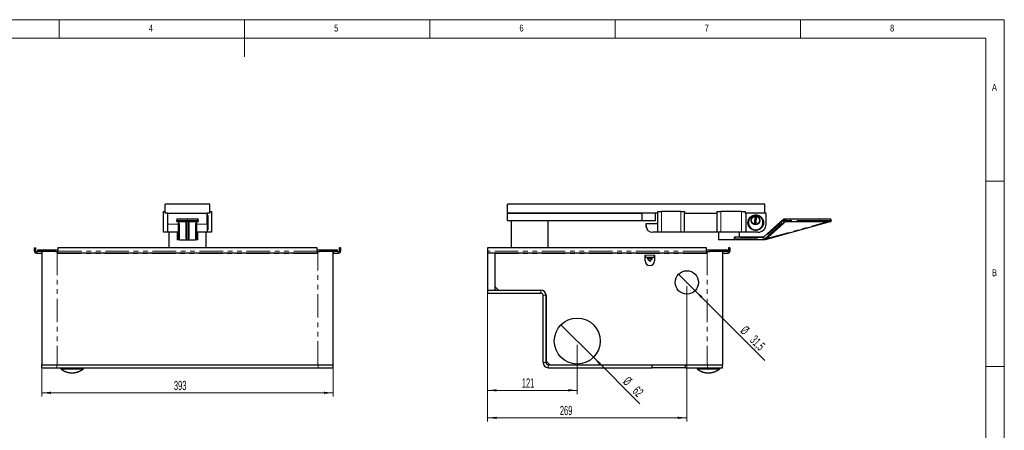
# Model space of a CAD drawing. Header units: millimetres. Extents: x 25 to 2116, y 25 to 1460.
# Tile 5 of 5: x 747 to 2075, y 906 to 1460. Entities that reach past the tile are written whole.
import ezdxf

# ---------------------------------------------------------------- set-up
doc = ezdxf.new("R2010")
doc.units = ezdxf.units.MM
doc.header["$LTSCALE"] = 5
doc.linetypes.add('PHANTOM', pattern=[12.7, 6.35, -1.27, 1.27, -1.27, 1.27, -1.27])
doc.styles.add('SLDTEXTSTYLE0', font='TXT', dxfattribs={"width": 0.75})
doc.styles.add('SLDTEXTSTYLE1', font='TXT', dxfattribs={"width": 0.605})
doc.dimstyles.new('SLDDIMSTYLE1', dxfattribs={"dimtxt": 12.5, "dimasz": 12.5, "dimexe": 0, "dimexo": 0.0625, "dimgap": 3.125, "dimtad": 1, "dimrnd": 1e-09, "dimzin": 12, "dimdsep": 46, "dimtxsty": 'SLDTEXTSTYLE1', "dimsah": 1, "dimcen": 0.09, "dimadec": 0, "dimazin": 3, "dimtfac": 1, "dimtofl": 0, "dimtmove": 0, "dimatfit": 3, "dimfxl": 0, "dimfrac": 2, "dimtolj": 1, "dimtzin": 12, "dimarcsym": 0})
doc.dimstyles.new('SLDDIMSTYLE2', dxfattribs={"dimtxt": 12.5, "dimasz": 12.5, "dimexe": 0, "dimexo": 0.0625, "dimgap": 3.125, "dimtad": 1, "dimrnd": 1e-09, "dimzin": 12, "dimdsep": 46, "dimtxsty": 'SLDTEXTSTYLE1', "dimblk1": 'NONE', "dimsah": 1, "dimcen": 0, "dimadec": 0, "dimazin": 3, "dimtfac": 1, "dimtmove": 0, "dimatfit": 3, "dimldrblk": 'NONE', "dimfxl": 0, "dimfrac": 2, "dimtolj": 1, "dimtzin": 12, "dimarcsym": 0})

# ---------------------------------------------------------------- blocks, each defined once
blk = doc.blocks.new('SW_NOTE_0')
at = {"color": 0, "linetype": 'Continuous', "lineweight": 0, "char_height": 12.5, "attachment_point": 1, "style": 'SLDTEXTSTYLE1'}
for s, insert in [('Prüfungen:', (0, 16.1)), ('Die Teile sind nach dem von Firma SOMMER freigegebenen Prüfplan bei der Herstellung zu', (0, -1.4)), ('prüfen. Änderungen am Fertigungsprozeß und /oder am Prüfplan, sind Firma SOMMER generell', (0, -18.9)), ('zur Einsicht vorzulegen.', (0, -36.4))]:
    blk.add_mtext(s, dxfattribs=dict(at, insert=insert))
blk = doc.blocks.new('_D_12')
at = {"color": 1, "linetype": 'Continuous', "lineweight": 18}
for p, q in [((776.5, 989.7), (776.5, 951.9)), ((1169.5, 989.7), (1169.5, 951.9)), ((1169.5, 956.9), (776.5, 956.9))]:
    blk.add_line(p, q, dxfattribs=at)
for points in [[(776.5, 956.9), (789, 955.3), (789, 958.4)], [(1169.5, 956.9), (1157, 958.4), (1157, 955.3)]]:
    blk.add_solid(points, dxfattribs=at)
at = {"color": 1, "linetype": 'Continuous', "lineweight": 18, "insert": (954.7, 973), "char_height": 12.5, "attachment_point": 1, "style": 'SLDTEXTSTYLE1'}
blk.add_mtext('393', dxfattribs=at)
blk = doc.blocks.new('_D_13')
at = {"color": 1, "linetype": 'Continuous', "lineweight": 18}
for p, q in [((1377.8, 1090.3), (1377.8, 955.2)), ((1498.8, 1021.7), (1498.8, 955.2)), ((1377.8, 960.2), (1498.8, 960.2))]:
    blk.add_line(p, q, dxfattribs=at)
for points in [[(1377.8, 960.2), (1390.3, 958.7), (1390.3, 961.8)], [(1498.8, 960.2), (1486.3, 961.8), (1486.3, 958.7)]]:
    blk.add_solid(points, dxfattribs=at)
at = {"color": 1, "linetype": 'Continuous', "lineweight": 18, "insert": (1424.1, 976.3), "char_height": 12.5, "attachment_point": 1, "style": 'SLDTEXTSTYLE1'}
blk.add_mtext('121', dxfattribs=at)
blk = doc.blocks.new('_D_14')
at = {"color": 1, "linetype": 'Continuous', "lineweight": 18}
for p, q in [((1377.8, 1090.3), (1377.8, 918.2)), ((1646.8, 1100.7), (1646.8, 918.2)), ((1377.8, 923.2), (1646.8, 923.2))]:
    blk.add_line(p, q, dxfattribs=at)
for points in [[(1377.8, 923.2), (1390.3, 921.6), (1390.3, 924.7)], [(1646.8, 923.2), (1634.3, 924.7), (1634.3, 921.6)]]:
    blk.add_solid(points, dxfattribs=at)
at = {"color": 1, "linetype": 'Continuous', "lineweight": 18, "insert": (1475.4, 939.3), "char_height": 12.5, "attachment_point": 1, "style": 'SLDTEXTSTYLE1'}
blk.add_mtext('269', dxfattribs=at)
blk = doc.blocks.new('_D_15')
at = {"color": 1, "linetype": 'Continuous', "lineweight": 18}
for q in [(1476.8, 1048.7), (1583.4, 942.1)]:
    blk.add_line((1520.7, 1004.8), q, dxfattribs=at)
blk.add_solid([(1520.7, 1004.8), (1528.4, 994.9), (1530.6, 997.1)], dxfattribs=at)
at = {"color": 1, "linetype": 'Continuous', "lineweight": 18, "char_height": 12.5, "attachment_point": 1, "rotation": 315, "style": 'SLDTEXTSTYLE1'}
for s, insert in [('%%c', (1568.4, 979.9)), ('62', (1581.3, 967))]:
    blk.add_mtext(s, dxfattribs=dict(at, insert=insert))
blk = doc.blocks.new('_None')
blk = doc.blocks.new('_D_16')
at = {"color": 1, "linetype": 'Continuous', "lineweight": 18}
for q in [(1635.6, 1116.9), (1751.9, 1000.6)]:
    blk.add_line((1657.9, 1094.6), q, dxfattribs=at)
blk.add_solid([(1657.9, 1094.6), (1665.6, 1084.7), (1667.8, 1086.9)], dxfattribs=at)
at = {"color": 1, "linetype": 'Continuous', "lineweight": 18, "char_height": 12.5, "attachment_point": 1, "rotation": 315, "style": 'SLDTEXTSTYLE1'}
for s, insert in [('%%c', (1726.8, 1048.5)), ('31,5', (1739.7, 1035.6))]:
    blk.add_mtext(s, dxfattribs=dict(at, insert=insert))

msp = doc.modelspace()

# ---------------------------------------------------------------- linework, layer by layer
at = {"color": 7, "linetype": 'Continuous', "lineweight": 18}
for p, q in [((2075, 1460), (25, 1460)), ((800, 1435), (800, 1460)), ((1050, 1460), (1050, 1410)), ((1300, 1435), (1300, 1460)), ((1550, 1460), (1550, 1435)), ((1800, 1435), (1800, 1460)), ((2075, 25), (2075, 1460)), ((2050, 1435), (50, 1435)), ((2050, 1435), (2050, 50)), ((2075, 1242.5), (2050, 1242.5)), ((2050, 992.5), (2075, 992.5))]:
    msp.add_line(p, q, dxfattribs=at)
at = {"color": 7, "linetype": 'Continuous', "lineweight": 25}
for p, q in [((943.041, 1199.337), (943.041, 1211.337)), ((1003.041, 1211.337), (943.041, 1211.337)), ((1003.041, 1199.337), (1003.041, 1211.337)), ((1404.642, 1199.337), (1404.642, 1211.337)), ((1752.142, 1211.337), (1404.642, 1211.337)), ((1752.142, 1199.337), (1752.142, 1211.337)), ((940.541, 1173.337), (940.541, 1201.337)), ((940.541, 1201.337), (943.041, 1201.337)), ((946.541, 1199.337), (943.041, 1199.337)), ((946.541, 1199.337), (999.541, 1199.337)), ((946.541, 1184.337), (946.541, 1199.337)), ((999.541, 1184.337), (999.541, 1199.337)), ((1003.041, 1199.337), (999.541, 1199.337)), ((1000.341, 1196.337), (999.541, 1196.337)), ((1000.541, 1196.137), (1000.341, 1196.337)), ((1000.341, 1176.337), (1000.341, 1196.337)), ((1000.541, 1196.137), (1000.541, 1176.537)), ((1003.041, 1201.337), (1005.541, 1201.337)), ((1005.541, 1201.337), (1005.541, 1173.337)), ((1404.642, 1189.337), (1404.642, 1199.337)), ((1404.642, 1199.337), (1586.642, 1199.337)), ((1607.642, 1199.337), (1404.642, 1199.337)), ((1586.642, 1189.337), (1586.642, 1199.337)), ((1604.642, 1189.337), (1604.642, 1199.337)), ((1607.642, 1199.337), (1607.642, 1201.337)), ((1607.642, 1201.337), (1612.515, 1201.337)), ((1607.642, 1185.337), (1607.642, 1199.337)), ((1638.768, 1201.337), (1612.515, 1201.337)), ((1638.768, 1201.337), (1643.642, 1201.337)), ((1643.642, 1201.337), (1643.642, 1199.337)), ((1643.642, 1173.337), (1643.642, 1199.337)), ((1643.642, 1199.337), (1687.642, 1199.337)), ((1687.642, 1199.337), (1687.642, 1201.337)), ((1687.642, 1201.337), (1692.515, 1201.337)), ((1687.642, 1173.337), (1687.642, 1199.337)), ((1720.642, 1201.337), (1692.515, 1201.337)), ((1720.642, 1201.337), (1725.515, 1201.337)), ((1725.515, 1201.337), (1725.515, 1199.337)), ((1752.142, 1199.337), (1725.515, 1199.337)), ((1726.642, 1173.337), (1726.642, 1199.337)), ((1738.447, 1196.064), (1738.455, 1195.984)), ((1738.455, 1195.984), (1738.953, 1196.032)), ((1738.953, 1196.032), (1738.945, 1196.113)), ((1753.642, 1199.337), (1752.142, 1199.337)), ((1753.642, 1184.337), (1753.642, 1199.337)), ((946.541, 1173.337), (946.541, 1184.337)), ((960.041, 1191.337), (973.041, 1191.337)), ((971.041, 1187.337), (960.041, 1187.337)), ((961.041, 1164.337), (961.041, 1185.986)), ((973.041, 1187.337), (971.041, 1187.337)), ((971.041, 1164.839), (971.041, 1187.337)), ((973.041, 1191.337), (986.041, 1191.337)), ((975.041, 1187.337), (973.041, 1187.337)), ((986.041, 1187.337), (975.041, 1187.337)), ((975.041, 1187.337), (975.041, 1164.839)), ((985.041, 1185.986), (985.041, 1164.337)), ((999.541, 1184.337), (999.541, 1173.337)), ((1404.642, 1189.337), (1586.642, 1189.337)), ((1409.642, 1189.337), (1409.642, 1152.337)), ((1459.642, 1152.337), (1459.642, 1189.337)), ((1586.642, 1189.337), (1604.642, 1189.337)), ((1591.642, 1182.337), (1591.642, 1185.337)), ((1591.642, 1185.337), (1607.642, 1185.337)), ((1591.642, 1180.337), (1591.642, 1182.337)), ((1607.642, 1173.337), (1607.642, 1185.337)), ((1738.375, 1194.249), (1738.165, 1185.852)), ((1738.165, 1185.852), (1740.364, 1185.797)), ((1740.575, 1194.194), (1738.375, 1194.249)), ((1740.364, 1185.797), (1740.575, 1194.194)), ((1750.642, 1167.337), (1777.642, 1191.337)), ((1839.487, 1187.337), (1752.163, 1163.337)), ((1776.444, 1184.921), (1752.163, 1163.337)), ((1777.642, 1191.337), (1779.147, 1191.337)), ((1777.642, 1187.324), (1777.642, 1189.337)), ((1779.147, 1191.337), (1781.642, 1191.337)), ((1786.642, 1187.337), (1779.163, 1187.337)), ((1781.642, 1191.337), (1786.642, 1191.337)), ((1786.642, 1191.337), (1826.642, 1191.337)), ((1826.642, 1187.337), (1786.642, 1187.337)), ((1826.642, 1191.337), (1839.642, 1191.337)), ((1839.487, 1187.337), (1826.642, 1187.337)), ((1839.642, 1187.337), (1839.487, 1187.337)), ((946.541, 1173.337), (940.541, 1173.337)), ((961.041, 1173.337), (946.541, 1173.337)), ((948.041, 1173.337), (948.041, 1152.337)), ((959.041, 1173.337), (959.041, 1163.337)), ((999.541, 1173.337), (985.041, 1173.337)), ((987.041, 1163.337), (987.041, 1173.337)), ((998.041, 1152.337), (998.041, 1173.337)), ((999.541, 1176.337), (1000.341, 1176.337)), ((1005.541, 1173.337), (999.541, 1173.337)), ((1000.341, 1176.337), (1000.541, 1176.537)), ((1591.867, 1180.337), (1591.642, 1180.337)), ((1607.642, 1173.337), (1600.642, 1173.337)), ((1612.515, 1173.337), (1607.642, 1173.337)), ((1638.768, 1173.337), (1612.515, 1173.337)), ((1643.642, 1173.337), (1638.768, 1173.337)), ((1687.642, 1173.337), (1643.642, 1173.337)), ((1692.515, 1173.337), (1687.642, 1173.337)), ((1689.642, 1173.337), (1689.642, 1163.337)), ((1720.642, 1173.337), (1692.515, 1173.337)), ((1717.642, 1167.337), (1717.642, 1173.337)), ((1726.642, 1173.337), (1720.642, 1173.337)), ((1742.642, 1173.337), (1726.642, 1173.337)), ((962.041, 1163.337), (959.041, 1163.337)), ((962.041, 1163.337), (972.041, 1163.337)), ((972.041, 1163.337), (974.041, 1163.337)), ((974.041, 1163.337), (984.041, 1163.337)), ((987.041, 1163.337), (984.041, 1163.337)), ((1712.302, 1163.337), (1689.642, 1163.337)), ((1710.853, 1164.337), (1710.853, 1166.337)), ((1712.302, 1167.337), (1750.642, 1167.337)), ((1752.163, 1163.337), (1712.302, 1163.337)), ((766.541, 1147.837), (766.541, 1152.337)), ((766.541, 1152.337), (768.541, 1152.337)), ((768.541, 1147.837), (768.541, 1152.337)), ((769.041, 1147.337), (771.041, 1147.337)), ((769.041, 1145.337), (776.041, 1145.337)), ((771.041, 1147.337), (771.041, 1149.837)), ((771.041, 1149.837), (795.041, 1149.837)), ((795.041, 1147.337), (771.041, 1147.337)), ((776.541, 1147.337), (776.541, 994.737)), ((795.041, 1149.837), (798.041, 1149.837)), ((795.041, 1147.337), (798.041, 1147.337)), ((1148.041, 1152.337), (798.041, 1152.337)), ((798.041, 1152.337), (798.041, 1147.837)), ((798.041, 1145.337), (798.041, 1147.837)), ((1148.041, 1145.337), (798.041, 1145.337)), ((798.041, 1145.337), (798.041, 1144.837)), ((1148.041, 1147.837), (1148.041, 1152.337)), ((1148.041, 1149.837), (1151.041, 1149.837)), ((1148.041, 1147.837), (1148.041, 1145.337)), ((1148.041, 1147.337), (1151.041, 1147.337)), ((1148.041, 1144.837), (1148.041, 1145.337)), ((1151.041, 1149.837), (1175.041, 1149.837)), ((1175.041, 1147.337), (1151.041, 1147.337)), ((1169.541, 994.737), (1169.541, 1147.337)), ((1170.041, 1145.337), (1177.041, 1145.337)), ((1175.041, 1149.837), (1175.041, 1147.337)), ((1175.041, 1147.337), (1177.041, 1147.337)), ((1179.541, 1152.337), (1177.541, 1152.337)), ((1177.541, 1152.337), (1177.541, 1147.837)), ((1179.541, 1152.337), (1179.541, 1147.837)), ((1377.767, 1152.337), (1377.767, 1147.837)), ((1673.267, 1152.337), (1377.767, 1152.337)), ((1377.767, 1147.837), (1377.767, 1145.337)), ((1377.767, 1145.337), (1377.767, 1095.337)), ((1673.267, 1145.337), (1377.767, 1145.337)), ((1387.767, 1145.337), (1387.767, 1144.837)), ((1387.767, 1144.837), (1387.767, 1095.337)), ((1387.767, 1144.837), (1387.767, 1100.337)), ((1673.267, 1147.837), (1673.267, 1152.337)), ((1673.267, 1149.837), (1677.767, 1149.837)), ((1673.267, 1147.837), (1673.267, 1145.337)), ((1673.267, 1147.337), (1677.767, 1147.337)), ((1673.267, 1144.837), (1673.267, 1145.337)), ((1677.767, 1149.837), (1701.767, 1149.837)), ((1701.767, 1147.337), (1677.767, 1147.337)), ((1694.767, 1147.337), (1694.767, 994.737)), ((1695.267, 1145.337), (1702.267, 1145.337)), ((1701.767, 1149.837), (1701.767, 1147.337)), ((1701.767, 1147.337), (1702.267, 1147.337)), ((1704.767, 1152.337), (1702.767, 1152.337)), ((1702.767, 1152.337), (1702.767, 1147.837)), ((1704.767, 1152.337), (1704.767, 1147.837)), ((1590.267, 1142.337), (1590.767, 1142.337)), ((1590.267, 1134.837), (1590.267, 1142.337)), ((1590.767, 1139.837), (1590.767, 1142.337)), ((1590.767, 1139.837), (1602.767, 1139.837)), ((1593.617, 1139.837), (1593.617, 1137.591)), ((1593.617, 1137.591), (1596.767, 1133.837)), ((1599.917, 1137.591), (1593.617, 1137.591)), ((1596.767, 1133.837), (1599.917, 1137.591)), ((1599.917, 1137.591), (1599.917, 1139.837)), ((1602.767, 1142.337), (1603.267, 1142.337)), ((1602.767, 1142.337), (1602.767, 1139.837)), ((1603.267, 1142.337), (1603.267, 1134.837)), ((1377.767, 1095.337), (1387.767, 1095.337)), ((1377.767, 1095.337), (1449.767, 1095.337)), ((1377.767, 1095.337), (1377.767, 1091.337)), ((1377.767, 1091.337), (1449.767, 1091.337)), ((1387.767, 1100.337), (1392.767, 1095.337)), ((1392.767, 1095.337), (1449.767, 1095.337)), ((1452.767, 997.737), (1452.767, 1088.337)), ((1456.767, 1088.337), (1456.767, 999.737)), ((1456.767, 997.737), (1456.767, 1088.337)), ((1456.767, 999.737), (1461.767, 994.737)), ((776.541, 990.737), (776.541, 994.737)), ((776.541, 994.737), (796.541, 994.737)), ((776.541, 990.737), (796.541, 990.737)), ((796.541, 994.737), (1149.541, 994.737)), ((796.541, 990.737), (1149.541, 990.737)), ((797.041, 994.737), (1149.041, 994.737)), ((802.016, 990.737), (802.016, 989.167)), ((802.016, 989.167), (828.177, 989.167)), ((828.177, 989.167), (832.666, 989.167)), ((832.666, 989.167), (832.666, 990.737)), ((1149.541, 994.737), (1169.541, 994.737)), ((1149.541, 990.737), (1169.541, 990.737)), ((1169.541, 990.737), (1169.541, 994.737)), ((1459.767, 994.737), (1599.767, 994.737)), ((1459.767, 990.737), (1599.767, 990.737)), ((1461.767, 994.737), (1674.267, 994.737)), ((1599.767, 990.737), (1599.767, 994.737)), ((1644.767, 990.737), (1599.767, 990.737)), ((1644.767, 990.737), (1644.767, 994.737)), ((1644.767, 994.737), (1674.767, 994.737)), ((1644.767, 990.737), (1674.767, 990.737)), ((1660.442, 990.737), (1660.442, 989.167)), ((1660.442, 989.167), (1691.092, 989.167)), ((1674.767, 994.737), (1694.767, 994.737)), ((1674.767, 990.737), (1694.767, 990.737)), ((1691.092, 989.167), (1691.092, 990.737)), ((1694.767, 990.737), (1694.767, 994.737))]:
    msp.add_line(p, q, dxfattribs=at)
at = {"color": 7, "linetype": 'PHANTOM', "lineweight": 18}
for p, q in [((1612.515, 1201.337), (1612.515, 1173.337)), ((1638.768, 1173.337), (1638.768, 1201.337)), ((1692.515, 1201.337), (1692.515, 1173.337)), ((1720.642, 1173.337), (1720.642, 1201.337)), ((946.541, 1184.337), (961.041, 1184.337)), ((973.041, 1189.337), (958.041, 1189.337)), ((962.041, 1184.921), (962.041, 1163.337)), ((972.041, 1187.337), (972.041, 1163.337)), ((973.041, 1191.337), (973.041, 1189.337)), ((973.041, 1187.337), (973.041, 1189.337)), ((988.041, 1189.337), (973.041, 1189.337)), ((974.041, 1163.337), (974.041, 1187.337)), ((984.041, 1163.337), (984.041, 1184.921)), ((985.041, 1184.337), (999.541, 1184.337)), ((1779.147, 1191.337), (1751.022, 1166.337)), ((1751.782, 1164.337), (1777.642, 1187.324)), ((1753.852, 1164.839), (1835.714, 1187.337)), ((1781.413, 1189.337), (1777.642, 1189.337)), ((1786.642, 1189.337), (1781.413, 1189.337)), ((1786.642, 1191.337), (1786.642, 1189.337)), ((1786.642, 1187.337), (1786.642, 1189.337)), ((1826.642, 1189.337), (1786.642, 1189.337)), ((1826.642, 1191.337), (1826.642, 1189.337)), ((1826.642, 1187.337), (1826.642, 1189.337)), ((1841.642, 1189.337), (1826.642, 1189.337)), ((1751.022, 1166.337), (1710.853, 1166.337)), ((1710.853, 1164.337), (1751.782, 1164.337)), ((768.541, 1147.837), (766.541, 1147.837)), ((769.041, 1147.337), (769.041, 1145.337)), ((776.041, 1145.337), (776.041, 1147.337)), ((795.041, 1149.837), (795.041, 1147.337)), ((797.041, 1147.337), (797.041, 994.737)), ((1148.041, 1147.837), (798.041, 1147.837)), ((798.041, 1144.837), (1148.041, 1144.837)), ((1149.041, 994.737), (1149.041, 1147.337)), ((1151.041, 1147.337), (1151.041, 1149.837)), ((1170.041, 1145.337), (1170.041, 1147.337)), ((1177.041, 1147.337), (1177.041, 1145.337)), ((1177.541, 1147.837), (1179.541, 1147.837)), ((1673.267, 1147.837), (1377.767, 1147.837)), ((1387.767, 1144.837), (1673.267, 1144.837)), ((1674.267, 1147.337), (1674.267, 994.737)), ((1677.767, 1147.337), (1677.767, 1149.837)), ((1695.267, 1145.337), (1695.267, 1147.337)), ((1702.267, 1147.337), (1702.267, 1145.337)), ((1702.767, 1147.837), (1704.767, 1147.837)), ((1590.767, 1142.337), (1602.767, 1142.337)), ((1449.767, 1091.337), (1449.767, 1095.337)), ((1452.767, 1088.337), (1456.767, 1088.337)), ((1456.767, 997.737), (1452.767, 997.737)), ((796.541, 990.737), (796.541, 994.737)), ((1149.541, 990.737), (1149.541, 994.737)), ((1459.767, 994.737), (1459.767, 990.737)), ((1674.767, 990.737), (1674.767, 994.737))]:
    msp.add_line(p, q, dxfattribs=at)
at = {"color": 7, "linetype": 'Continuous', "lineweight": 25, "flags": 128}
for points in [[(1738.428, 1196.264), (1738.444, 1196.102), (1738.447, 1196.064)], [(1781.413, 1189.337), (1780.806, 1188.798), (1780.211, 1188.269), (1779.628, 1187.751), (1779.058, 1187.244), (1778.502, 1186.75), (1777.962, 1186.27), (1777.438, 1185.805), (1776.932, 1185.354), (1776.444, 1184.921)], [(1751.022, 1166.337), (1750.956, 1166.511), (1750.892, 1166.679), (1750.832, 1166.837), (1750.778, 1166.98), (1750.731, 1167.104), (1750.693, 1167.203), (1750.665, 1167.277), (1750.648, 1167.322), (1750.642, 1167.337)], [(1752.163, 1163.337), (1752.157, 1163.353), (1752.14, 1163.398), (1752.112, 1163.471), (1752.074, 1163.571), (1752.027, 1163.695), (1751.973, 1163.837), (1751.913, 1163.995), (1751.849, 1164.164), (1751.782, 1164.337)]]:
    msp.add_lwpolyline(points, dxfattribs=at)
at = {"color": 7, "linetype": 'Continuous', "lineweight": 25}
for centre, radius in [((1739.642, 1186.337), 10.5), ((1739.642, 1186.337), 10), ((1739.352, 1189.323), 6), ((1739.352, 1189.323), 5.5), ((1646.767, 1105.737), 15.75), ((1498.767, 1026.737), 31)]:
    msp.add_circle(centre, radius, dxfattribs=at)
for centre, radius, start, end in [((1739.642, 1186.337), 10, 96.972038, 94.10695), ((1739.642, 1186.337), 9.8, 97.00128, 94.077708), ((960.041, 1189.337), 2, 90, 180), ((960.041, 1189.337), 2, 180, 270), ((986.041, 1189.337), 2, 0, 90), ((986.041, 1189.337), 2, 270, 0), ((1600.642, 1182.337), 9, 180, 270), ((1742.642, 1184.337), 11, 270, 0), ((1839.642, 1189.337), 2, 0, 90), ((1839.642, 1189.337), 2, 270, 0), ((962.041, 1164.337), 1, 180, 270), ((984.041, 1164.337), 1, 270, 0), ((769.041, 1147.837), 2.5, 180, 270), ((769.041, 1147.837), 0.5, 180, 270), ((776.041, 1144.837), 2.5, 78.463041, 90), ((776.041, 1144.837), 0.5, 0, 90), ((1170.041, 1144.837), 2.5, 90, 101.536959), ((1170.041, 1144.837), 0.5, 90, 180), ((1177.041, 1147.837), 2.5, 270, 0), ((1177.041, 1147.837), 0.5, 270, 0), ((1695.267, 1144.837), 2.5, 90, 101.536959), ((1695.267, 1144.837), 0.5, 90, 180), ((1702.267, 1147.837), 2.5, 270, 0), ((1702.267, 1147.837), 0.5, 270, 0), ((1596.767, 1134.837), 6.5, 180, 270), ((1596.767, 1134.837), 6.5, 270, 0), ((1449.767, 1088.337), 7, 0, 90), ((1449.767, 1088.337), 3, 0, 90), ((1459.767, 997.737), 7, 180, 270), ((1459.767, 997.737), 3, 180, 270)]:
    msp.add_arc(centre, radius, start, end, dxfattribs=at)
for centre, major_axis, ratio, start_param, end_param in [((973.041, 1193.986), (15, 0), 0.88888889, 3.66359107, 3.889177), ((973.041, 1193.986), (15, 0), 0.88888889, 5.53560096, 5.76118689), ((972.041, 1164.839), (0, 1.501), 0.66610871, 1.57079633, 3.14159265), ((974.041, 1164.839), (0, 1.501), 0.66610871, 3.14159265, 4.71238898)]:
    msp.add_ellipse(centre, major_axis=major_axis, ratio=ratio, start_param=start_param, end_param=end_param, dxfattribs=at)
for points, knots in [([(1738.945, 1196.113), (1738.944, 1196.125), (1738.937, 1196.192), (1738.931, 1196.258), (1738.926, 1196.312)], [0, 0, 0, 0, 0.18862473, 1, 1, 1, 1]), ([(1777.642, 1187.324), (1777.637, 1187.24), (1777.628, 1187.07), (1777.555, 1186.744), (1777.419, 1186.354), (1777.201, 1185.904), (1776.933, 1185.472), (1776.673, 1185.139), (1776.5, 1184.974), (1776.444, 1184.921)], [0, 0, 0, 0, 0.08512079, 0.17264672, 0.34245627, 0.51631169, 0.7087934, 0.90500391, 1, 1, 1, 1]), ([(1777.642, 1189.337), (1777.646, 1189.416), (1777.656, 1189.577), (1777.728, 1189.806), (1777.837, 1190.022), (1778, 1190.246), (1778.226, 1190.47), (1778.576, 1190.721), (1779.035, 1190.947), (1779.568, 1191.118), (1780.095, 1191.229), (1780.605, 1191.295), (1781.121, 1191.332), (1781.468, 1191.336), (1781.642, 1191.337)], [0, 0, 0, 0, 0.04814022, 0.09815875, 0.1462369, 0.19553991, 0.2670817, 0.34059814, 0.45823459, 0.5788946, 0.68288251, 0.78754425, 0.893631, 1, 1, 1, 1]), ([(1710.853, 1166.337), (1710.859, 1166.4), (1710.872, 1166.539), (1710.966, 1166.713), (1711.082, 1166.855), (1711.236, 1166.994), (1711.439, 1167.125), (1711.706, 1167.241), (1711.996, 1167.321), (1712.2, 1167.332), (1712.302, 1167.337)], [0, 0, 0, 0, 0.08468388, 0.18983876, 0.27241923, 0.3551848, 0.50116433, 0.64742847, 0.82371214, 1, 1, 1, 1]), ([(1712.302, 1163.337), (1712.183, 1163.345), (1711.946, 1163.359), (1711.639, 1163.458), (1711.393, 1163.579), (1711.185, 1163.719), (1711.005, 1163.897), (1710.877, 1164.119), (1710.861, 1164.266), (1710.853, 1164.337)], [0, 0, 0, 0, 0.20519344, 0.41033979, 0.52713329, 0.64379022, 0.79938485, 0.90261023, 1, 1, 1, 1]), ([(802.027, 989.162), (802.155, 989.059), (802.496, 988.785), (803.07, 988.364), (803.745, 987.896), (804.438, 987.451), (805.146, 987.03), (805.868, 986.632), (806.605, 986.258), (807.354, 985.908), (808.115, 985.584), (808.887, 985.286), (809.669, 985.013), (810.461, 984.767), (811.261, 984.548), (812.069, 984.356), (812.883, 984.191), (813.703, 984.054), (814.528, 983.945), (815.356, 983.863), (816.187, 983.81), (817.02, 983.785), (817.854, 983.788), (818.688, 983.82), (819.52, 983.88), (820.351, 983.968), (821.179, 984.085), (822.002, 984.23), (822.821, 984.403), (823.634, 984.604), (824.44, 984.833), (825.238, 985.089), (826.028, 985.373), (826.808, 985.684), (827.578, 986.021), (828.336, 986.386), (829.082, 986.776), (829.815, 987.192), (830.534, 987.634), (831.239, 988.1), (831.926, 988.593), (832.398, 988.948), (832.636, 989.144), (832.657, 989.161)], [0, 0, 0, 0, 0.01488118, 0.03969028, 0.06453211, 0.08940453, 0.11430521, 0.13923281, 0.16418502, 0.18916029, 0.21415733, 0.23917542, 0.26421275, 0.28926865, 0.31434233, 0.33943317, 0.3645403, 0.3896628, 0.41480143, 0.43995488, 0.46512305, 0.49030596, 0.51550337, 0.54071512, 0.56594207, 0.59118372, 0.61644012, 0.6417121, 0.66700015, 0.69230453, 0.7176264, 0.74296584, 0.76832391, 0.79370204, 0.81910106, 0.84452248, 0.86996806, 0.89543916, 0.92093825, 0.94646727, 0.97202901, 0.99762616, 1, 1, 1, 1]), ([(1660.445, 989.169), (1660.575, 989.064), (1660.919, 988.787), (1661.496, 988.364), (1662.172, 987.896), (1662.864, 987.451), (1663.572, 987.03), (1664.295, 986.632), (1665.031, 986.258), (1665.78, 985.908), (1666.541, 985.584), (1667.313, 985.286), (1668.096, 985.013), (1668.887, 984.767), (1669.688, 984.548), (1670.495, 984.356), (1671.31, 984.191), (1672.129, 984.054), (1672.954, 983.945), (1673.782, 983.863), (1674.614, 983.81), (1675.447, 983.785), (1676.28, 983.788), (1677.114, 983.82), (1677.947, 983.88), (1678.777, 983.968), (1679.605, 984.085), (1680.428, 984.23), (1681.247, 984.403), (1682.06, 984.604), (1682.866, 984.833), (1683.665, 985.089), (1684.454, 985.373), (1685.234, 985.684), (1686.004, 986.021), (1686.762, 986.386), (1687.508, 986.776), (1688.241, 987.192), (1688.96, 987.634), (1689.665, 988.1), (1690.352, 988.593), (1690.825, 988.948), (1691.063, 989.144), (1691.083, 989.161)], [0, 0, 0, 0, 0.01519471, 0.03999511, 0.06482895, 0.08969262, 0.11458532, 0.13950454, 0.16444796, 0.18941523, 0.21440387, 0.23941355, 0.26444245, 0.28948993, 0.31455518, 0.33963759, 0.36473583, 0.38985032, 0.41498005, 0.44012504, 0.46528476, 0.4904592, 0.51564813, 0.54085186, 0.56607032, 0.59130304, 0.61655139, 0.64181487, 0.66709441, 0.69239029, 0.7177032, 0.74303412, 0.76838409, 0.79375369, 0.81914416, 0.84455704, 0.86999407, 0.8954566, 0.92094711, 0.94646754, 0.97202069, 0.99760923, 1, 1, 1, 1])]:
    msp.add_open_spline(points, degree=3, knots=knots, dxfattribs=at)

# ---------------------------------------------------------------- block references
at = {"color": 7, "linetype": 'Continuous', "lineweight": 0}
msp.add_blockref('SW_NOTE_0', (252.552, 1412.984), dxfattribs=at)

# ---------------------------------------------------------------- texts
at = {"color": 7, "linetype": 'Continuous', "lineweight": 0, "char_height": 9.26, "attachment_point": 1, "style": 'SLDTEXTSTYLE0'}
for s, insert in [('4', (920.833, 1453.34)), ('5', (1170.833, 1453.34)), ('6', (1420.833, 1453.34)), ('7', (1670.833, 1453.34)), ('8', (1920.833, 1453.34)), ('A', (2058.333, 1373.34)), ('B', (2058.333, 1123.34))]:
    msp.add_mtext(s, dxfattribs=dict(at, insert=insert))

# ---------------------------------------------------------------- dimensions: what is measured, and where the dimension line sits
at = {"color": 1, "linetype": 'Continuous', "lineweight": 18}
for p1, p2, picture, middle in [((1635.63, 1116.874), (1657.904, 1094.601), '_D_16', (1733.986, 1018.519)), ((1476.847, 1048.658), (1520.687, 1004.817), '_D_15', (1570.589, 954.915))]:
    dim = msp.add_diameter_dim_2p(p1=p1, p2=p2, dimstyle='SLDDIMSTYLE2', dxfattribs=at)
    dim.commit()
    dim.dimension.update_dxf_attribs({"geometry": picture, "text_midpoint": middle, "dimtype": 163})
for base, p1, p2, picture, middle in [((1646.767, 923.169), (1377.767, 1095.337), (1646.767, 1105.737), '_D_14', (1489.745, 923.169)), ((1498.767, 960.232), (1377.767, 1095.337), (1498.767, 1026.737), '_D_13', (1438.426, 960.232)), ((776.541, 956.884), (1169.541, 994.737), (776.541, 994.737), '_D_12', (969.031, 956.884))]:
    dim = msp.add_linear_dim(base=base, p1=p1, p2=p2, dimstyle='SLDDIMSTYLE1', dxfattribs=at)
    dim.commit()
    dim.dimension.update_dxf_attribs({"geometry": picture, "text_midpoint": middle, "dimtype": 160})

doc.saveas('drawing.dxf')
